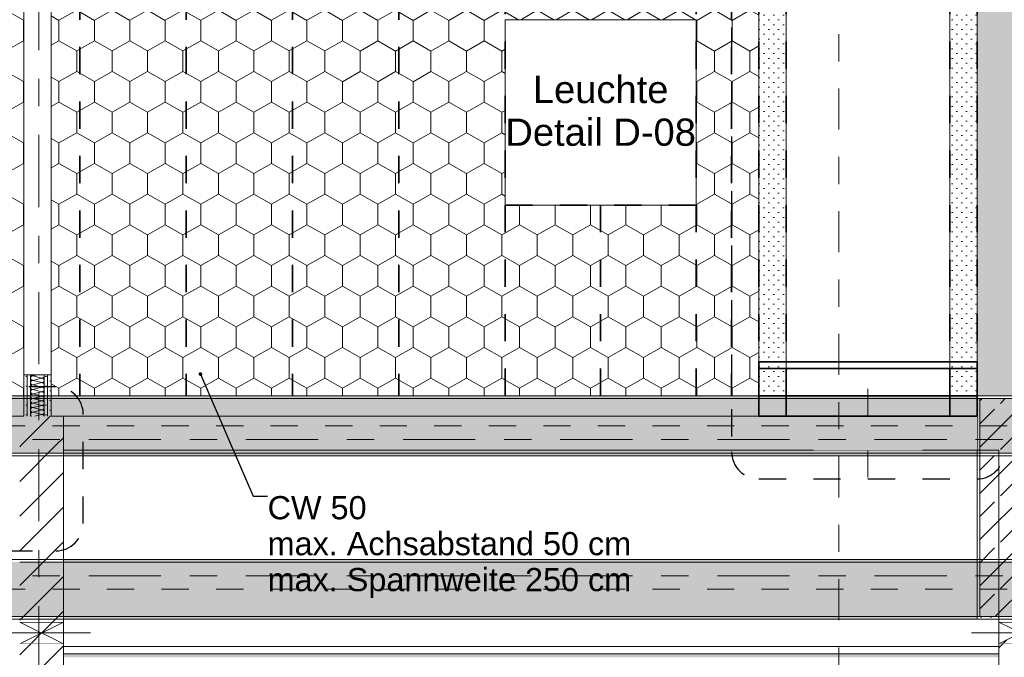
# Model space of a CAD drawing. Header units: metres. Extents: x -3.6 to 85.2, y -11 to 16.8.
# Tile 144 of 256: x 14.9 to 18.5, y 5.1 to 7.4. Entities that reach past the tile are written whole.
import ezdxf

# ---------------------------------------------------------------- set-up
doc = ezdxf.new("R2010")
doc.units = ezdxf.units.M
doc.header["$MEASUREMENT"] = 0
for name, pattern in [('Achse', [0.2, 0.1, -0.05, 0, -0.05]), ('Punktlinie eng', [0.0375, 0.0125, -0.025]), ('Punktlinie weit', [0.06, 0.01, -0.05]), ('Schnittlinie', [0.3, 0.15, -0.075, 0, -0.075]), ('Strichlinie doppelt', [0.546806, 0.264583, -0.105833, 0.070556, -0.105833]), ('Strichlinie eng', [0.115, 0.075, -0.04]), ('Untersicht', [0.1, 0.075, -0.025]), ('Wipeout_Contour', [1, 0, -1])]:
    doc.linetypes.add(name, pattern=pattern)
for name, color, linetype in [('154 - Bemaßung_ Beschriftung.Ausbau - Deckenspiegel', 7, 'Continuous'), ('203 - Marker.Schnitt - Ausbaudetail SA', 7, 'Continuous'), ('208 - Marker.Detail', 7, 'Continuous'), ('451 - Universal.Achsen Raster', 7, 'Continuous'), ('605 - Struktur.Wand Innen', 7, 'Continuous'), ('607 - Struktur.Stütze', 7, 'Continuous'), ('608 - Struktur.Träger', 7, 'Continuous'), ('Abbruch_605 - Struktur.Wand Innen', 7, 'Continuous'), ('Neubau_154 - Bemaßung_ Beschriftung.Ausbau - Deckenspiegel', 7, 'Continuous'), ('Neubau_605 - Struktur.Wand Innen', 7, 'Continuous'), ('Neubau_651 - Abdeckung.Decke abgehängt_ bekleidet', 7, 'Continuous'), ('Neubau_653 - Abdeckung.TB Verkofferung', 7, 'Continuous'), ('Neubau_804 - HKLSE.Elektrik', 7, 'Continuous')]:
    doc.layers.add(name, color=color, linetype=linetype)
doc.styles.add('ERSTELLTER_STIL_2', font='txt')
doc.linetypes.add('Abbruch 1', pattern='A,0,[1,2022.0244.A_L5A-PL04.03_iB_Deckenspiegel 1.OG1.Shx,S=0.001984,R=0,X=0,Y=0],-0.25,0', length=0.25)
doc.dimstyles.new('ERSTELLTER_STIL__5', dxfattribs={"dimtxt": 0.18, "dimasz": 0.02736, "dimexe": 0.18, "dimexo": 0.0625, "dimgap": 0, "dimtad": 0, "dimtih": 1, "dimtoh": 1, "dimdec": 4, "dimzin": 0, "dimdsep": 46, "dimcen": 0.09, "dimadec": 0, "dimazin": 0, "dimtfac": 1, "dimtdec": 4, "dimtmove": 0, "dimatfit": 3, "dimldrblk": 'ARROWHEAD_11', "dimfxl": 1, "dimtolj": 1, "dimtzin": 0, "dimarcsym": 0})
pattern_1 = [(45, (0, 0), (-0.01767767, 0.01767767), [0, -0.025])]
pattern_2 = [(45, (0, 0), (-0.08485281, 0.08485281), []), (45, (-0.04243, 0.04243), (-0.08485281, 0.08485281), [0.09, -0.03])]
pattern_3 = [(90, (0, 0), (-0.12990375, 0), [0.075, -0.15]), (90, (-0.06495, 0.1125), (-0.12990375, 0), [0.075, -0.15]), (150, (5e-18, 0.075), (0.06495188, 0.11249995), [0.075, -0.15]), (150, (-0.1299, 0.075), (0.06495188, 0.11249995), [0.075, -0.15]), (210, (0, 0), (-0.06495187, 0.11249995), [0.075, -0.15]), (210, (-0.1299, 8e-18), (-0.06495187, 0.11249995), [0.075, -0.15])]
pattern_4 = [(45, (0, 0), (-0.0636396, 0.0636396), [])]

# ---------------------------------------------------------------- blocks, each defined once
blk = doc.blocks.new('*X51')
at = {"layer": '605 - Struktur.Wand Innen', "color": 7, "linetype": 'Continuous', "lineweight": 5}
for p, q in [((14.9001, 6.0766), (14.9, 6.075)), ((14.9, 6.075), (14.9001, 6.0734)), ((14.9006, 6.0782), (14.9001, 6.0766)), ((14.9001, 6.0734), (14.9006, 6.0718)), ((14.9014, 6.0796), (14.9006, 6.0782)), ((14.9006, 6.0718), (14.9014, 6.0704)), ((14.9011, 6.0875), (14.9014, 6.087)), ((14.9014, 6.087), (14.9024, 6.0858)), ((14.9024, 6.0809), (14.9014, 6.0796)), ((14.9014, 6.0704), (14.9024, 6.0691)), ((14.9024, 6.0858), (14.9037, 6.0847)), ((14.9037, 6.0819), (14.9024, 6.0809)), ((14.9024, 6.0691), (14.9037, 6.0681)), ((14.9037, 6.0653), (14.9024, 6.0642)), ((14.9037, 6.0847), (14.9051, 6.084)), ((14.9051, 6.0827), (14.9037, 6.0819)), ((14.9037, 6.0681), (14.9051, 6.0673)), ((14.9051, 6.066), (14.9037, 6.0653)), ((14.9051, 6.084), (14.9067, 6.0835)), ((14.9067, 6.0832), (14.9051, 6.0827)), ((14.9051, 6.0673), (14.9067, 6.0668)), ((14.9067, 6.0665), (14.9051, 6.066)), ((14.9067, 6.0835), (14.9083, 6.0833)), ((14.9083, 6.0833), (14.9067, 6.0832)), ((14.9067, 6.0668), (14.9083, 6.0667)), ((14.9083, 6.0667), (14.9067, 6.0665)), ((14.9083, 6.0833), (14.9249, 6.0875)), ((14.9083, 6.0833), (14.9416, 6.075)), ((14.9083, 6.0667), (14.9416, 6.075)), ((14.9083, 6.0667), (14.9416, 6.0583)), ((14.9416, 6.075), (14.9433, 6.0752)), ((14.9433, 6.0748), (14.9416, 6.075)), ((14.9433, 6.0752), (14.9448, 6.0756)), ((14.9448, 6.0744), (14.9433, 6.0748)), ((14.9448, 6.0756), (14.9463, 6.0764)), ((14.9463, 6.0736), (14.9448, 6.0744)), ((14.9463, 6.0764), (14.9475, 6.0774)), ((14.9475, 6.0726), (14.9463, 6.0736)), ((14.9475, 6.0774), (14.9486, 6.0787)), ((14.9486, 6.0713), (14.9475, 6.0726)), ((14.9486, 6.0787), (14.9493, 6.0801)), ((14.9493, 6.0699), (14.9486, 6.0713)), ((14.9493, 6.0865), (14.9488, 6.0875)), ((14.9498, 6.085), (14.9493, 6.0865)), ((14.9493, 6.0801), (14.9498, 6.0817)), ((14.9498, 6.0683), (14.9493, 6.0699)), ((14.9493, 6.0635), (14.9498, 6.065)), ((14.95, 6.0833), (14.9498, 6.085)), ((14.9498, 6.0817), (14.95, 6.0833)), ((14.95, 6.0667), (14.9498, 6.0683)), ((14.9498, 6.065), (14.95, 6.0667)), ((14.9001, 6.06), (14.9, 6.0583)), ((14.9, 6.0583), (14.9001, 6.0567)), ((14.9001, 6.0433), (14.9, 6.0417)), ((14.9, 6.0417), (14.9001, 6.04)), ((14.9006, 6.0615), (14.9001, 6.06)), ((14.9001, 6.0567), (14.9006, 6.0551)), ((14.9006, 6.0449), (14.9001, 6.0433)), ((14.9001, 6.04), (14.9006, 6.0385)), ((14.9014, 6.063), (14.9006, 6.0615)), ((14.9006, 6.0551), (14.9014, 6.0537)), ((14.9014, 6.0463), (14.9006, 6.0449)), ((14.9006, 6.0385), (14.9014, 6.037)), ((14.9014, 6.0296), (14.9006, 6.0282)), ((14.9024, 6.0642), (14.9014, 6.063)), ((14.9014, 6.0537), (14.9024, 6.0524)), ((14.9024, 6.0476), (14.9014, 6.0463)), ((14.9014, 6.037), (14.9024, 6.0358)), ((14.9024, 6.0309), (14.9014, 6.0296)), ((14.9024, 6.0524), (14.9037, 6.0514)), ((14.9037, 6.0486), (14.9024, 6.0476)), ((14.9024, 6.0358), (14.9037, 6.0347)), ((14.9037, 6.0319), (14.9024, 6.0309)), ((14.9037, 6.0514), (14.9051, 6.0506)), ((14.9051, 6.0494), (14.9037, 6.0486)), ((14.9037, 6.0347), (14.9051, 6.034)), ((14.9051, 6.0327), (14.9037, 6.0319)), ((14.9051, 6.0506), (14.9067, 6.0502)), ((14.9067, 6.0498), (14.9051, 6.0494)), ((14.9051, 6.034), (14.9067, 6.0335)), ((14.9067, 6.0332), (14.9051, 6.0327)), ((14.9067, 6.0502), (14.9083, 6.05)), ((14.9083, 6.05), (14.9067, 6.0498)), ((14.9067, 6.0335), (14.9083, 6.0333)), ((14.9083, 6.0333), (14.9067, 6.0332)), ((14.9083, 6.05), (14.9416, 6.0583)), ((14.9083, 6.05), (14.9416, 6.0417)), ((14.9083, 6.0333), (14.9416, 6.0417)), ((14.9083, 6.0333), (14.9416, 6.025)), ((14.9416, 6.0583), (14.9433, 6.0585)), ((14.9433, 6.0582), (14.9416, 6.0583)), ((14.9416, 6.0417), (14.9433, 6.0418)), ((14.9433, 6.0415), (14.9416, 6.0417)), ((14.9433, 6.0585), (14.9448, 6.059)), ((14.9448, 6.0577), (14.9433, 6.0582)), ((14.9433, 6.0418), (14.9448, 6.0423)), ((14.9448, 6.041), (14.9433, 6.0415)), ((14.9448, 6.059), (14.9463, 6.0597)), ((14.9463, 6.0569), (14.9448, 6.0577)), ((14.9448, 6.0423), (14.9463, 6.0431)), ((14.9463, 6.0403), (14.9448, 6.041)), ((14.9463, 6.0597), (14.9475, 6.0608)), ((14.9475, 6.0559), (14.9463, 6.0569)), ((14.9463, 6.0431), (14.9475, 6.0441)), ((14.9475, 6.0392), (14.9463, 6.0403)), ((14.9475, 6.0608), (14.9486, 6.062)), ((14.9486, 6.0546), (14.9475, 6.0559)), ((14.9475, 6.0441), (14.9486, 6.0454)), ((14.9486, 6.038), (14.9475, 6.0392)), ((14.9475, 6.0274), (14.9486, 6.0287)), ((14.9486, 6.062), (14.9493, 6.0635)), ((14.9493, 6.0532), (14.9486, 6.0546)), ((14.9486, 6.0454), (14.9493, 6.0468)), ((14.9493, 6.0365), (14.9486, 6.038)), ((14.9486, 6.0287), (14.9493, 6.0301)), ((14.9498, 6.0516), (14.9493, 6.0532)), ((14.9493, 6.0468), (14.9498, 6.0484)), ((14.9498, 6.035), (14.9493, 6.0365)), ((14.9493, 6.0301), (14.9498, 6.0317)), ((14.95, 6.05), (14.9498, 6.0516)), ((14.9498, 6.0484), (14.95, 6.05)), ((14.95, 6.0333), (14.9498, 6.035)), ((14.9498, 6.0317), (14.95, 6.0333)), ((14.9001, 6.0266), (14.9, 6.025)), ((14.9, 6.025), (14.9001, 6.0234)), ((14.9001, 6.01), (14.9, 6.0083)), ((14.9, 6.0083), (14.9001, 6.0067)), ((14.9001, 5.9933), (14.9, 5.9917)), ((14.9006, 6.0282), (14.9001, 6.0266)), ((14.9001, 6.0234), (14.9006, 6.0218)), ((14.9006, 6.0115), (14.9001, 6.01)), ((14.9001, 6.0067), (14.9006, 6.0051)), ((14.9006, 5.9949), (14.9001, 5.9933)), ((14.9006, 6.0218), (14.9014, 6.0204)), ((14.9014, 6.013), (14.9006, 6.0115)), ((14.9006, 6.0051), (14.9014, 6.0037)), ((14.9014, 5.9963), (14.9006, 5.9949)), ((14.9014, 6.0204), (14.9024, 6.0191)), ((14.9024, 6.0142), (14.9014, 6.013)), ((14.9014, 6.0037), (14.9024, 6.0024)), ((14.9024, 5.9976), (14.9014, 5.9963)), ((14.9024, 6.0191), (14.9037, 6.0181)), ((14.9037, 6.0153), (14.9024, 6.0142)), ((14.9024, 6.0024), (14.9037, 6.0014)), ((14.9037, 5.9986), (14.9024, 5.9976)), ((14.9037, 6.0181), (14.9051, 6.0173)), ((14.9051, 6.016), (14.9037, 6.0153)), ((14.9037, 6.0014), (14.9051, 6.0006)), ((14.9051, 5.9994), (14.9037, 5.9986)), ((14.9051, 6.0173), (14.9067, 6.0168)), ((14.9067, 6.0165), (14.9051, 6.016)), ((14.9051, 6.0006), (14.9067, 6.0002)), ((14.9067, 5.9998), (14.9051, 5.9994)), ((14.9067, 6.0168), (14.9083, 6.0167)), ((14.9083, 6.0167), (14.9067, 6.0165)), ((14.9067, 6.0002), (14.9083, 6)), ((14.9083, 6), (14.9067, 5.9998)), ((14.9083, 6.0167), (14.9416, 6.025)), ((14.9083, 6.0167), (14.9416, 6.0083)), ((14.9083, 6), (14.9416, 6.0083)), ((14.9083, 6), (14.9416, 5.9917)), ((14.9416, 6.025), (14.9433, 6.0252)), ((14.9433, 6.0248), (14.9416, 6.025)), ((14.9416, 6.0083), (14.9433, 6.0085)), ((14.9433, 6.0082), (14.9416, 6.0083)), ((14.9433, 6.0252), (14.9448, 6.0256)), ((14.9448, 6.0244), (14.9433, 6.0248)), ((14.9433, 6.0085), (14.9448, 6.009)), ((14.9448, 6.0077), (14.9433, 6.0082)), ((14.9448, 6.0256), (14.9463, 6.0264)), ((14.9463, 6.0236), (14.9448, 6.0244)), ((14.9448, 6.009), (14.9463, 6.0097)), ((14.9463, 6.0069), (14.9448, 6.0077)), ((14.9448, 5.9923), (14.9463, 5.9931)), ((14.9463, 6.0264), (14.9475, 6.0274)), ((14.9475, 6.0226), (14.9463, 6.0236)), ((14.9463, 6.0097), (14.9475, 6.0108)), ((14.9475, 6.0059), (14.9463, 6.0069)), ((14.9463, 5.9931), (14.9475, 5.9941)), ((14.9486, 6.0213), (14.9475, 6.0226)), ((14.9475, 6.0108), (14.9486, 6.012)), ((14.9486, 6.0046), (14.9475, 6.0059)), ((14.9475, 5.9941), (14.9486, 5.9954)), ((14.9493, 6.0199), (14.9486, 6.0213)), ((14.9486, 6.012), (14.9493, 6.0135)), ((14.9493, 6.0032), (14.9486, 6.0046)), ((14.9486, 5.9954), (14.9493, 5.9968)), ((14.9498, 6.0183), (14.9493, 6.0199)), ((14.9493, 6.0135), (14.9498, 6.015)), ((14.9498, 6.0016), (14.9493, 6.0032)), ((14.9493, 5.9968), (14.9498, 5.9984)), ((14.95, 6.0167), (14.9498, 6.0183)), ((14.9498, 6.015), (14.95, 6.0167)), ((14.95, 6), (14.9498, 6.0016)), ((14.9498, 5.9984), (14.95, 6)), ((14.9, 5.9917), (14.9001, 5.99)), ((14.9001, 5.9766), (14.9, 5.975)), ((14.9, 5.975), (14.9001, 5.9734)), ((14.9001, 5.96), (14.9, 5.9583)), ((14.9, 5.9583), (14.9001, 5.9567)), ((14.9001, 5.99), (14.9006, 5.9885)), ((14.9006, 5.9782), (14.9001, 5.9766)), ((14.9001, 5.9734), (14.9006, 5.9718)), ((14.9006, 5.9615), (14.9001, 5.96)), ((14.9001, 5.9567), (14.9006, 5.9551)), ((14.9006, 5.9885), (14.9014, 5.987)), ((14.9014, 5.9796), (14.9006, 5.9782)), ((14.9006, 5.9718), (14.9014, 5.9704)), ((14.9014, 5.963), (14.9006, 5.9615)), ((14.9014, 5.987), (14.9024, 5.9858)), ((14.9024, 5.9809), (14.9014, 5.9796)), ((14.9014, 5.9704), (14.9024, 5.9691)), ((14.9024, 5.9642), (14.9014, 5.963)), ((14.9024, 5.9858), (14.9037, 5.9847)), ((14.9037, 5.9819), (14.9024, 5.9809)), ((14.9024, 5.9691), (14.9037, 5.9681)), ((14.9037, 5.9653), (14.9024, 5.9642)), ((14.9037, 5.9847), (14.9051, 5.984)), ((14.9051, 5.9827), (14.9037, 5.9819)), ((14.9037, 5.9681), (14.9051, 5.9673)), ((14.9051, 5.966), (14.9037, 5.9653)), ((14.9051, 5.984), (14.9067, 5.9835)), ((14.9067, 5.9832), (14.9051, 5.9827)), ((14.9051, 5.9673), (14.9067, 5.9668)), ((14.9067, 5.9665), (14.9051, 5.966)), ((14.9067, 5.9835), (14.9083, 5.9833)), ((14.9083, 5.9833), (14.9067, 5.9832)), ((14.9067, 5.9668), (14.9083, 5.9667)), ((14.9083, 5.9667), (14.9067, 5.9665)), ((14.9083, 5.9833), (14.9416, 5.9917)), ((14.9083, 5.9833), (14.9416, 5.975)), ((14.9083, 5.9667), (14.9416, 5.975)), ((14.9083, 5.9667), (14.9416, 5.9583)), ((14.9083, 5.95), (14.9416, 5.9583)), ((14.9416, 5.9917), (14.9433, 5.9918)), ((14.9433, 5.9915), (14.9416, 5.9917)), ((14.9416, 5.975), (14.9433, 5.9752)), ((14.9433, 5.9748), (14.9416, 5.975)), ((14.9416, 5.9583), (14.9433, 5.9585)), ((14.9433, 5.9582), (14.9416, 5.9583)), ((14.9433, 5.9918), (14.9448, 5.9923)), ((14.9448, 5.991), (14.9433, 5.9915)), ((14.9433, 5.9752), (14.9448, 5.9756)), ((14.9448, 5.9744), (14.9433, 5.9748)), ((14.9433, 5.9585), (14.9448, 5.959)), ((14.9448, 5.9577), (14.9433, 5.9582)), ((14.9463, 5.9903), (14.9448, 5.991)), ((14.9448, 5.9756), (14.9463, 5.9764)), ((14.9463, 5.9736), (14.9448, 5.9744)), ((14.9448, 5.959), (14.9463, 5.9597)), ((14.9463, 5.9569), (14.9448, 5.9577)), ((14.9475, 5.9892), (14.9463, 5.9903)), ((14.9463, 5.9764), (14.9475, 5.9774)), ((14.9475, 5.9726), (14.9463, 5.9736)), ((14.9463, 5.9597), (14.9475, 5.9608)), ((14.9475, 5.9559), (14.9463, 5.9569)), ((14.9486, 5.988), (14.9475, 5.9892)), ((14.9475, 5.9774), (14.9486, 5.9787)), ((14.9486, 5.9713), (14.9475, 5.9726)), ((14.9475, 5.9608), (14.9486, 5.962)), ((14.9493, 5.9865), (14.9486, 5.988)), ((14.9486, 5.9787), (14.9493, 5.9801)), ((14.9493, 5.9699), (14.9486, 5.9713)), ((14.9486, 5.962), (14.9493, 5.9635)), ((14.9498, 5.985), (14.9493, 5.9865)), ((14.9493, 5.9801), (14.9498, 5.9817)), ((14.9498, 5.9683), (14.9493, 5.9699)), ((14.9493, 5.9635), (14.9498, 5.965)), ((14.95, 5.9833), (14.9498, 5.985)), ((14.9498, 5.9817), (14.95, 5.9833)), ((14.95, 5.9667), (14.9498, 5.9683)), ((14.9498, 5.965), (14.95, 5.9667)), ((14.9001, 5.9433), (14.9, 5.9417)), ((14.9, 5.9417), (14.9001, 5.94)), ((14.9006, 5.9449), (14.9001, 5.9433)), ((14.9001, 5.94), (14.9006, 5.9385)), ((14.9006, 5.9551), (14.9014, 5.9537)), ((14.9014, 5.9463), (14.9006, 5.9449)), ((14.9006, 5.9385), (14.9014, 5.937)), ((14.9014, 5.9537), (14.9024, 5.9524)), ((14.9024, 5.9476), (14.9014, 5.9463)), ((14.9014, 5.937), (14.9024, 5.9358)), ((14.9024, 5.9524), (14.9037, 5.9514)), ((14.9037, 5.9486), (14.9024, 5.9476)), ((14.9024, 5.9358), (14.9034, 5.935)), ((14.9037, 5.9514), (14.9051, 5.9506)), ((14.9051, 5.9494), (14.9037, 5.9486)), ((14.9051, 5.9506), (14.9067, 5.9502)), ((14.9067, 5.9498), (14.9051, 5.9494)), ((14.9067, 5.9502), (14.9083, 5.95)), ((14.9083, 5.95), (14.9067, 5.9498)), ((14.9083, 5.95), (14.9416, 5.9417)), ((14.915, 5.935), (14.9416, 5.9417)), ((14.9416, 5.9417), (14.9433, 5.9418)), ((14.9433, 5.9415), (14.9416, 5.9417)), ((14.9433, 5.9418), (14.9448, 5.9423)), ((14.9448, 5.941), (14.9433, 5.9415)), ((14.9448, 5.9423), (14.9463, 5.9431)), ((14.9463, 5.9403), (14.9448, 5.941)), ((14.9463, 5.9431), (14.9475, 5.9441)), ((14.9475, 5.9392), (14.9463, 5.9403)), ((14.9486, 5.9546), (14.9475, 5.9559)), ((14.9475, 5.9441), (14.9486, 5.9454)), ((14.9486, 5.938), (14.9475, 5.9392)), ((14.9493, 5.9532), (14.9486, 5.9546)), ((14.9486, 5.9454), (14.9493, 5.9468)), ((14.9493, 5.9365), (14.9486, 5.938)), ((14.9498, 5.9516), (14.9493, 5.9532)), ((14.9493, 5.9468), (14.9498, 5.9484)), ((14.9498, 5.935), (14.9493, 5.9365)), ((14.95, 5.95), (14.9498, 5.9516)), ((14.9498, 5.9484), (14.95, 5.95))]:
    blk.add_line(p, q, dxfattribs=at)
blk = doc.blocks.new('ARROWHEAD_11')
at = {"color": 0, "linetype": 'Continuous', "lineweight": 0}
blk.add_line((0, 0), (-1, 0), dxfattribs=at)
at = {"color": 0, "linetype": 'Continuous', "lineweight": 0, "const_width": 0.25, "flags": 128}
blk.add_lwpolyline([(-0.125, 0, 1), (0.125, 0, 1)], format="xyb", close=True, dxfattribs=at)

msp = doc.modelspace()

# ---------------------------------------------------------------- hatches: boundary and pattern name
at = {"layer": '607 - Struktur.Stütze', "linetype": 'Continuous', "lineweight": 0, "true_color": 0x000000}
h = msp.add_hatch(dxfattribs=at)
h.set_pattern_fill('Gips_0001', color=18, style=0, pattern_type=2)
h.set_pattern_definition(pattern_1)
h.paths.add_polyline_path([(18.37, 6.01), (18.37, 5.19), (18.45, 5.19), (18.45, 5.2), (18.38, 5.2), (18.38, 6), (18.68, 6), (18.68, 5.2), (18.61, 5.2), (18.61, 5.19), (18.69, 5.19), (18.69, 6.01)])
h = msp.add_hatch(dxfattribs=at)
h.set_pattern_fill('Beton__Stahlbeton_0001', color=18, style=0, pattern_type=2)
h.set_pattern_definition(pattern_2)
h.paths.add_polyline_path([(18.38, 5.2), (18.68, 5.2), (18.68, 6), (18.38, 6)])
at = {"layer": '608 - Struktur.Träger', "linetype": 'Continuous', "lineweight": 0, "true_color": 0x000000}
h = msp.add_hatch(dxfattribs=at)
h.set_pattern_fill('Gips_0001', color=18, style=0, pattern_type=2)
h.set_pattern_definition(pattern_1)
h.paths.add_polyline_path([(18.37, 6.01), (11.49, 6.01), (11.49, 6), (18.37, 6)])
at = {"layer": 'Abbruch_605 - Struktur.Wand Innen', "linetype": 'Continuous', "lineweight": 0, "true_color": 0x000000}
h = msp.add_hatch(dxfattribs=at)
h.set_pattern_fill('MW_Ziegel_0001', color=18, style=0, pattern_type=2)
h.set_pattern_definition(pattern_4)
h.paths.add_polyline_path([(14.86, 5.18), (14.94, 5.14), (15.02, 5.18)])
h = msp.add_hatch(dxfattribs=at)
h.set_pattern_fill('MW_Ziegel_0001', color=18, style=0, pattern_type=2)
h.set_pattern_definition(pattern_4)
h.paths.add_polyline_path([(18.45, 5.18), (18.53, 5.14), (18.61, 5.18)])
h = msp.add_hatch(dxfattribs=at)
h.set_pattern_fill('MW_Ziegel_0001', color=18, style=0, pattern_type=2)
h.set_pattern_definition(pattern_4)
h.paths.add_polyline_path([(14.86, 5.1), (15.02, 5.1), (14.94, 5.14)])
h = msp.add_hatch(dxfattribs=at)
h.set_pattern_fill('MW_Ziegel_0001', color=18, style=0, pattern_type=2)
h.set_pattern_definition(pattern_4)
h.paths.add_polyline_path([(18.45, 5.1), (18.61, 5.1), (18.53, 5.14)])
at = {"layer": 'Neubau_605 - Struktur.Wand Innen', "linetype": 'Continuous', "lineweight": 0, "true_color": 0x000000}
for points in [[(18.17, 5.935), (17.77, 5.935), (17.97, 5.8725)], [(17.77, 5.81), (18.17, 5.81), (17.97, 5.8725)]]:
    msp.add_hatch(color=18, dxfattribs=at).paths.add_polyline_path(points)
at = {"layer": 'Neubau_651 - Abdeckung.Decke abgehängt_ bekleidet', "linetype": 'Continuous', "lineweight": 13, "true_color": 0xffbfbf}
h = msp.add_hatch(dxfattribs=at)
h.set_pattern_fill('sechseckig_0001', color=254, style=0, pattern_type=2)
h.set_pattern_definition(pattern_3)
h.paths.add_polyline_path([(11.3625, 6.01), (14.875, 6.01), (14.875, 8.09), (11.3625, 8.09)])
h.paths.add_polyline_path([(12.77, 7.39), (13.47, 7.39), (13.47, 6.71), (12.77, 6.71)], flags=0)
h = msp.add_hatch(dxfattribs=at)
h.set_pattern_fill('sechseckig_0001', color=254, style=0, pattern_type=2)
h.set_pattern_definition(pattern_3)
h.paths.add_polyline_path([(14.975, 6.01), (17.57, 6.01), (17.57, 8.09), (14.975, 8.09)])
h.paths.add_polyline_path([(16.64, 7.39), (17.34, 7.39), (17.34, 6.71), (16.64, 6.71)], flags=0)
h = msp.add_hatch(dxfattribs=at)
h.set_pattern_fill('sechseckig_0001', color=254, style=0, pattern_type=2)
h.set_pattern_definition(pattern_3)
h.paths.add_polyline_path([(33.09, 8.09), (18.37, 8.09), (18.37, 6.135), (18.37, 6.01), (25.57, 6.01), (33.09, 6.01)])
h.paths.add_polyline_path([(21.84, 7.39), (22.54, 7.39), (22.54, 6.71), (21.84, 6.71)], flags=0)
h.paths.add_polyline_path([(27.04, 7.39), (27.74, 7.39), (27.74, 6.71), (27.04, 6.71)], flags=0)
h.paths.add_polyline_path([(32.24, 7.39), (32.94, 7.39), (32.94, 6.71), (32.24, 6.71)], flags=0)
at = {"layer": 'Neubau_653 - Abdeckung.TB Verkofferung', "linetype": 'Continuous', "lineweight": 0, "true_color": 0x000000}
h = msp.add_hatch(dxfattribs=at)
h.set_pattern_fill('Gips_0001', color=18, style=0, pattern_type=2)
h.set_pattern_definition(pattern_1)
h.paths.add_polyline_path([(17.67, 6.01), (17.67, 8.09), (17.57, 8.09), (17.57, 6.01)])
h = msp.add_hatch(dxfattribs=at)
h.set_pattern_fill('Gips_0001', color=18, style=0, pattern_type=2)
h.set_pattern_definition(pattern_1)
h.paths.add_polyline_path([(18.37, 6.01), (18.37, 8.09), (18.27, 8.09), (18.27, 6.01)])
h = msp.add_hatch(dxfattribs=at)
h.set_pattern_fill('Gips_0001', color=18, style=0, pattern_type=2)
h.set_pattern_definition(pattern_1)
h.paths.add_polyline_path([(15.02, 5.0505), (18.45, 5.0505), (18.45, 5.063), (15.02, 5.063)])

# ---------------------------------------------------------------- linework, layer by layer
at = {"layer": '208 - Marker.Detail', "color": 30, "linetype": 'Punktlinie eng', "lineweight": 25, "true_color": 0xff6e00}
for p, q in [((14.9929, 6.0425), (13.8064, 6.0425)), ((17.57, 5.705), (18.37, 5.705))]:
    msp.add_line(p, q, dxfattribs=at)
at = {"layer": '605 - Struktur.Wand Innen', "color": 7, "linetype": 'Continuous', "lineweight": 13}
for p, q in [((14.875, 7.9375), (14.875, 6.0875)), ((14.975, 6.0875), (14.975, 7.9375))]:
    msp.add_line(p, q, dxfattribs=at)
at = {"layer": '605 - Struktur.Wand Innen', "color": 7, "linetype": 'Continuous', "lineweight": 5}
for p, q in [((14.875, 6.0875), (14.8875, 6.0875)), ((14.8875, 6.0875), (14.9, 6.0875)), ((14.9, 6.0875), (14.95, 6.0875)), ((14.95, 6.0875), (14.9625, 6.0875)), ((14.9625, 6.0875), (14.975, 6.0875))]:
    msp.add_line(p, q, dxfattribs=at)
at = {"layer": '605 - Struktur.Wand Innen', "color": 7, "linetype": 'Continuous', "lineweight": 18}
msp.add_line((15.02, 5.83), (15.02, 5.935), dxfattribs=at)
at = {"layer": '605 - Struktur.Wand Innen', "color": 7, "linetype": 'Continuous', "lineweight": 13, "flags": 128}
for points in [[(14.875, 5.935), (11.49, 5.935)], [(15.02, 5.935), (14.975, 5.935)], [(15.02, 5.83), (15.02, 5.935)], [(18.17, 5.935), (17.77, 5.935)], [(17.77, 5.81), (18.17, 5.81)]]:
    msp.add_lwpolyline(points, dxfattribs=at)
at = {"layer": '607 - Struktur.Stütze', "color": 7, "linetype": 'Continuous', "lineweight": 5, "flags": 128}
msp.add_lwpolyline([(18.61, 5.19), (18.69, 5.19), (18.69, 6.01), (18.37, 6.01), (18.37, 5.19), (18.45, 5.19)], dxfattribs=at)
at = {"layer": '607 - Struktur.Stütze', "color": 7, "linetype": 'Continuous', "lineweight": 13, "flags": 128}
msp.add_lwpolyline([(18.38, 5.2), (18.68, 5.2), (18.68, 6), (18.38, 6)], close=True, dxfattribs=at)
at = {"layer": '608 - Struktur.Träger', "color": 7, "linetype": 'Continuous', "lineweight": 13}
for p, q in [((0.38, 6.01), (61.88, 6.01)), ((18.37, 6), (11.49, 6)), ((18.69, 6), (18.37, 6)), ((18.69, 5.4), (18.37, 5.4))]:
    msp.add_line(p, q, dxfattribs=at)
at = {"layer": '608 - Struktur.Träger', "color": 7, "linetype": 'Continuous', "lineweight": 5}
for p, q in [((18.37, 6.01), (11.49, 6.01)), ((18.37, 6.01), (18.37, 6)), ((18.37, 5.41), (18.37, 5.4)), ((18.37, 5.2), (18.37, 5.19))]:
    msp.add_line(p, q, dxfattribs=at)
at = {"layer": 'Abbruch_605 - Struktur.Wand Innen', "color": 160, "linetype": 'Abbruch 1', "lineweight": 5, "true_color": 0x3232ff}
for p, q in [((17.97, 6.035), (17.97, 5.71)), ((14.76, 5.14), (15.12, 5.14)), ((14.76, 5.14), (15.12, 5.14)), ((18.35, 5.14), (18.71, 5.14)), ((18.35, 5.14), (18.71, 5.14))]:
    msp.add_line(p, q, dxfattribs=at)
at = {"layer": 'Abbruch_605 - Struktur.Wand Innen', "color": 7, "linetype": 'Abbruch 1', "lineweight": 13}
for p, q in [((17.77, 5.935), (17.77, 5.81)), ((18.17, 5.81), (18.17, 5.935))]:
    msp.add_line(p, q, dxfattribs=at)
at = {"layer": 'Abbruch_605 - Struktur.Wand Innen', "color": 7, "linetype": 'Abbruch 1', "lineweight": 18}
for p, q in [((15.02, 5.18), (14.86, 5.18)), ((18.61, 5.18), (18.45, 5.18)), ((14.86, 5.1), (15.02, 5.1)), ((18.45, 5.1), (18.61, 5.1))]:
    msp.add_line(p, q, dxfattribs=at)
at = {"layer": 'Abbruch_605 - Struktur.Wand Innen', "color": 7, "linetype": 'Abbruch 1', "lineweight": 18, "flags": 128}
for points in [[(15.02, 5.1), (15.02, 5.18)], [(18.45, 5.18), (18.45, 5.1)]]:
    msp.add_lwpolyline(points, dxfattribs=at)
at = {"layer": 'Neubau_605 - Struktur.Wand Innen', "color": 1, "linetype": 'Strichlinie eng', "lineweight": 9}
for p, q in [((17.77, 5.935), (18.17, 5.81)), ((18.17, 5.935), (17.77, 5.81))]:
    msp.add_line(p, q, dxfattribs=at)
at = {"layer": 'Neubau_605 - Struktur.Wand Innen', "color": 1, "linetype": 'Continuous', "lineweight": 9}
for p, q in [((14.86, 5.1), (15.02, 5.18)), ((14.86, 5.18), (15.02, 5.1)), ((18.45, 5.1), (18.61, 5.18)), ((18.45, 5.18), (18.61, 5.1))]:
    msp.add_line(p, q, dxfattribs=at)
at = {"layer": 'Neubau_651 - Abdeckung.Decke abgehängt_ bekleidet', "color": 1, "linetype": 'Achse', "lineweight": 35}
for p, q in [((15.08, 8.09), (15.08, 6.01)), ((15.47, 8.09), (15.47, 6.01)), ((15.86, 8.09), (15.86, 6.01)), ((16.25, 8.09), (16.25, 6.01)), ((16.64, 6.01), (16.64, 8.09)), ((17.34, 6.01), (17.34, 8.09)), ((17.47, 8.09), (17.47, 6.01)), ((16.64, 6.71), (17.34, 6.71)), ((16.99, 6.71), (16.99, 6.01))]:
    msp.add_line(p, q, dxfattribs=at)
at = {"layer": 'Neubau_651 - Abdeckung.Decke abgehängt_ bekleidet', "color": 1, "linetype": 'Punktlinie weit', "lineweight": 13, "flags": 128}
for points in [[(11.3625, 6.01), (14.875, 6.01), (14.875, 8.09), (11.3625, 8.09)], [(14.975, 6.01), (17.57, 6.01), (17.57, 8.09), (14.975, 8.09)], [(33.09, 8.09), (18.37, 8.09), (18.37, 6.135), (18.37, 6.01), (25.57, 6.01), (33.09, 6.01)], [(16.64, 7.39), (17.34, 7.39), (17.34, 6.71), (16.64, 6.71)]]:
    msp.add_lwpolyline(points, close=True, dxfattribs=at)
at = {"layer": 'Neubau_653 - Abdeckung.TB Verkofferung', "color": 1, "linetype": 'Continuous', "lineweight": 5}
for p, q in [((17.57, 8.09), (17.57, 6.01)), ((17.67, 8.09), (17.67, 6.01)), ((18.27, 8.09), (18.27, 6.01)), ((18.37, 8.09), (18.37, 6.01)), ((17.67, 6.01), (17.57, 6.01)), ((18.37, 6.01), (18.27, 6.01)), ((18.45, 5.19), (15.02, 5.19)), ((18.45, 5.09), (15.02, 5.09)), ((18.45, 5.063), (15.02, 5.063))]:
    msp.add_line(p, q, dxfattribs=at)
at = {"layer": 'Neubau_653 - Abdeckung.TB Verkofferung', "color": 1, "linetype": 'Continuous', "lineweight": 9}
for p, q in [((15.02, 5.81), (18.45, 5.81)), ((15.02, 5.0505), (15.02, 5.81)), ((18.45, 5.0505), (18.45, 5.81))]:
    msp.add_line(p, q, dxfattribs=at)
at = {"layer": 'Neubau_653 - Abdeckung.TB Verkofferung', "color": 1, "linetype": 'Untersicht', "lineweight": 35, "flags": 128}
for points in [[(17.57, 6.01), (17.57, 8.09)], [(17.67, 6.01), (17.67, 8.09)], [(18.27, 6.01), (18.27, 8.09)], [(18.37, 6.01), (18.37, 8.09)], [(17.57, 6.01), (17.67, 6.01)], [(18.27, 6.01), (18.37, 6.01)]]:
    msp.add_lwpolyline(points, dxfattribs=at)
at = {"layer": 'Neubau_653 - Abdeckung.TB Verkofferung', "color": 1, "linetype": 'Continuous', "lineweight": 35, "flags": 128}
for points in [[(17.57, 6.11), (17.57, 6.135), (18.37, 6.135), (18.37, 6.11)], [(17.57, 6.11), (17.67, 6.11)], [(17.67, 6.11), (17.67, 6.01), (17.57, 6.01), (17.57, 6.11)], [(18.27, 6.11), (17.67, 6.11)], [(18.27, 6.11), (17.67, 6.11)], [(17.67, 6.01), (17.67, 6.11)], [(18.27, 6.11), (18.37, 6.11)], [(18.37, 6.11), (18.37, 6.01), (18.27, 6.01), (18.27, 6.11)], [(18.27, 6.11), (18.27, 6.01)], [(17.57, 6.01), (17.67, 6.01)], [(17.67, 6.01), (18.27, 6.01)], [(18.27, 6.01), (18.37, 6.01)]]:
    msp.add_lwpolyline(points, dxfattribs=at)
at = {"layer": 'Neubau_653 - Abdeckung.TB Verkofferung', "color": 1, "linetype": 'Continuous', "lineweight": 5, "flags": 128}
for points in [[(15.02, 5.19), (15.02, 5.09), (15.02, 5.063), (15.02, 5.0505)], [(18.45, 5.19), (18.45, 5.09), (18.45, 5.063), (18.45, 5.0505)]]:
    msp.add_lwpolyline(points, dxfattribs=at)
at = {"layer": 'Neubau_804 - HKLSE.Elektrik', "color": 1, "linetype": 'Continuous', "lineweight": 13, "flags": 128}
msp.add_lwpolyline([(16.64, 6.71), (17.34, 6.71), (17.34, 7.39), (16.64, 7.39)], close=True, dxfattribs=at)

# ---------------------------------------------------------------- texts
at = {"layer": '154 - Bemaßung_ Beschriftung.Ausbau - Deckenspiegel', "color": 7, "linetype": 'Continuous', "lineweight": 9, "insert": (16.99, 7.0549), "char_height": 0.1, "attachment_point": 5, "line_spacing_factor": 0.940294, "style": 'ERSTELLTER_STIL_2'}
msp.add_mtext('\\A1;{\\pqc;\\fArial|b0|i0|c0|p38;Leuchte\\P\\pqc;\\fArial|b0|i0|c0|p38;Detail\\fArial|b0|i0|c0|p38; \\fArial|b0|i0|c0|p38;D-08}', dxfattribs=at)
at = {"layer": 'Neubau_154 - Bemaßung_ Beschriftung.Ausbau - Deckenspiegel', "color": 1, "linetype": 'Continuous', "lineweight": 13, "insert": (15.7689, 5.642), "char_height": 0.085, "attachment_point": 1, "line_spacing_factor": 0.930912, "style": 'ERSTELLTER_STIL_2'}
msp.add_mtext('\\A1;{\\pql;\\fArial|b0|i0|c0|p38;CW 50\\P\\pql;\\fArial|b0|i0|c0|p38;max. Achsabstand 50 cm\\P\\pql;\\fArial|b0|i0|c0|p38;max. Spannweite 250 \\fArial|b0|i0|c0|p38;c\\fArial|b0|i0|c0|p38;m }', dxfattribs=at)

# ---------------------------------------------------------------- next in the draw order: wipeouts: each hides what was drawn before it
at = {"color": 254, "linetype": 'Wipeout_Contour', "lineweight": 0, "ltscale": 64.251363}
msp.add_wipeout([(14.86, 5.935), (14.86, 5.83), (15.02, 5.83), (15.02, 5.935)], dxfattribs=at).dxf.layer = '605 - Struktur.Wand Innen'
at = {"color": 254, "linetype": 'Wipeout_Contour', "lineweight": 0, "ltscale": 76.995968}
msp.add_wipeout([(18.61, 5.2), (18.45, 5.2), (18.45, 5.18), (18.61, 5.18)], dxfattribs=at).dxf.layer = '605 - Struktur.Wand Innen'
at = {"color": 254, "linetype": 'Wipeout_Contour', "lineweight": 0, "ltscale": 61.464205}
msp.add_wipeout([(15.02, 5.1), (14.86, 5.1), (14.86, 0.7), (15.02, 0.7)], dxfattribs=at).dxf.layer = '605 - Struktur.Wand Innen'
at = {"color": 254, "linetype": 'Wipeout_Contour', "lineweight": 0, "ltscale": 75.514711}
msp.add_wipeout([(18.61, 5.1), (18.45, 5.1), (18.45, 0.7), (18.61, 0.7)], dxfattribs=at).dxf.layer = '605 - Struktur.Wand Innen'

# ---------------------------------------------------------------- next in the draw order: hatches: boundary and pattern name
at = {"layer": '605 - Struktur.Wand Innen', "linetype": 'Continuous', "lineweight": 0, "true_color": 0x000000}
h = msp.add_hatch(dxfattribs=at)
h.set_pattern_fill('Gips_0001', color=18, style=0, pattern_type=2)
h.set_pattern_definition(pattern_1)
h.paths.add_polyline_path([(14.875, 6.0875), (14.875, 5.935), (14.8875, 5.935), (14.8875, 6.0875)])
h = msp.add_hatch(dxfattribs=at)
h.set_pattern_fill('Gips_0001', color=18, style=0, pattern_type=2)
h.set_pattern_definition(pattern_1)
h.paths.add_polyline_path([(14.8875, 5.935), (14.9, 5.935), (14.9, 6.0875), (14.8875, 6.0875)])
h = msp.add_hatch(dxfattribs=at)
h.set_pattern_fill('Gips_0001', color=18, style=0, pattern_type=2)
h.set_pattern_definition(pattern_1)
h.paths.add_polyline_path([(14.95, 5.935), (14.9625, 5.935), (14.9625, 6.0875), (14.95, 6.0875)])
h = msp.add_hatch(dxfattribs=at)
h.set_pattern_fill('Gips_0001', color=18, style=0, pattern_type=2)
h.set_pattern_definition(pattern_1)
h.paths.add_polyline_path([(14.9625, 6.0875), (14.9625, 5.935), (14.975, 5.935), (14.975, 6.0875)])
h = msp.add_hatch(dxfattribs=at)
h.set_pattern_fill('MW_Ziegel_0001', color=18, style=0, pattern_type=2)
h.set_pattern_definition(pattern_4)
h.paths.add_polyline_path([(14.86, 5.935), (14.86, 5.83), (15.02, 5.83), (15.02, 5.935)])
h = msp.add_hatch(dxfattribs=at)
h.set_pattern_fill('MW_Ziegel_0001', color=18, style=0, pattern_type=2)
h.set_pattern_definition(pattern_4)
h.paths.add_polyline_path([(18.61, 5.2), (18.45, 5.2), (18.45, 5.18), (18.61, 5.18)])
h = msp.add_hatch(dxfattribs=at)
h.set_pattern_fill('MW_Ziegel_0001', color=18, style=0, pattern_type=2)
h.set_pattern_definition(pattern_4)
h.paths.add_polyline_path([(15.02, 5.1), (14.86, 5.1), (14.86, 0.7), (15.02, 0.7)])
h = msp.add_hatch(dxfattribs=at)
h.set_pattern_fill('MW_Ziegel_0001', color=18, style=0, pattern_type=2)
h.set_pattern_definition(pattern_4)
h.paths.add_polyline_path([(18.61, 5.1), (18.45, 5.1), (18.45, 0.7), (18.61, 0.7)])

# ---------------------------------------------------------------- next in the draw order: linework, layer by layer
at = {"layer": '605 - Struktur.Wand Innen', "color": 7, "linetype": 'Continuous', "lineweight": 5}
for p, q in [((14.8875, 6.0875), (14.8875, 5.935)), ((14.9, 6.0875), (14.9, 5.935)), ((14.95, 5.935), (14.95, 6.0875)), ((14.9625, 5.935), (14.9625, 6.0875))]:
    msp.add_line(p, q, dxfattribs=at)
at = {"layer": '605 - Struktur.Wand Innen', "color": 7, "linetype": 'Continuous', "lineweight": 13}
for p, q in [((14.875, 5.935), (14.86, 5.935)), ((15.02, 5.935), (14.975, 5.935))]:
    msp.add_line(p, q, dxfattribs=at)
at = {"layer": '605 - Struktur.Wand Innen', "color": 7, "linetype": 'Continuous', "lineweight": 5, "flags": 128}
for points in [[(14.875, 6.0875), (14.875, 5.935)], [(14.975, 5.935), (14.975, 6.0875)]]:
    msp.add_lwpolyline(points, dxfattribs=at)
at = {"layer": '605 - Struktur.Wand Innen', "color": 7, "linetype": 'Continuous', "lineweight": 18, "flags": 128}
for points in [[(18.45, 5.2), (18.45, 5.18)], [(15.02, 0.7), (15.02, 5.1)], [(18.45, 5.1), (18.45, 0.7)]]:
    msp.add_lwpolyline(points, dxfattribs=at)

# ---------------------------------------------------------------- next in the draw order: block references
at = {"layer": '605 - Struktur.Wand Innen', "color": 7, "lineweight": 18}
msp.add_blockref('*X51', (0, 0), dxfattribs=at)

# ---------------------------------------------------------------- next in the draw order: wipeouts: each hides what was drawn before it
at = {"color": 254, "linetype": 'Wipeout_Contour', "lineweight": 0, "ltscale": 63.714439}
msp.add_wipeout([(15.02, 5.83), (14.86, 5.83), (14.86, 5.18), (15.02, 5.18)], dxfattribs=at).dxf.layer = '605 - Struktur.Wand Innen'

# ---------------------------------------------------------------- next in the draw order: hatches: boundary and pattern name
at = {"layer": '605 - Struktur.Wand Innen', "linetype": 'Continuous', "lineweight": 0, "true_color": 0x000000}
h = msp.add_hatch(dxfattribs=at)
h.set_pattern_fill('MW_Ziegel_0001', color=18, style=0, pattern_type=2)
h.set_pattern_definition(pattern_4)
h.paths.add_polyline_path([(15.02, 5.83), (14.86, 5.83), (14.86, 5.18), (15.02, 5.18)])
at = {"layer": '608 - Struktur.Träger', "linetype": 'Continuous', "lineweight": 0, "true_color": 0x000000}
h = msp.add_hatch(dxfattribs=at)
h.set_pattern_fill('Beton__Stahlbeton_0001', color=18, style=0, pattern_type=2)
h.set_pattern_definition(pattern_2)
h.paths.add_polyline_path([(0.69, 5.4), (0.38, 5.4), (0.38, 5.2), (0.69, 5.2), (7.57, 5.2), (7.89, 5.2), (11.17, 5.2), (11.49, 5.2), (14.86, 5.2), (15.02, 5.2), (18.37, 5.2), (18.69, 5.2), (22.04, 5.2), (22.2, 5.2), (25.57, 5.2), (25.89, 5.2), (29.26, 5.2), (29.42, 5.2), (32.77, 5.2), (33.09, 5.2), (36.46, 5.2), (36.6, 5.2), (39.97, 5.2), (40.29, 5.2), (47.16, 5.2), (47.49, 5.2), (54.37, 5.2), (54.69, 5.2), (58.06, 5.2), (58.195, 5.2), (61.57, 5.2), (61.88, 5.2), (61.88, 5.4), (61.57, 5.4), (58.195, 5.4), (58.06, 5.4), (54.69, 5.4), (54.37, 5.4), (47.49, 5.4), (47.17, 5.4), (40.29, 5.4), (39.97, 5.4), (36.6, 5.4), (36.46, 5.4), (33.09, 5.4), (32.77, 5.4), (29.42, 5.4), (29.26, 5.4), (25.89, 5.4), (25.57, 5.4), (22.2, 5.4), (22.04, 5.4), (18.69, 5.4), (18.37, 5.4), (15.02, 5.4), (14.86, 5.4), (11.49, 5.4), (11.17, 5.4), (7.89, 5.4), (7.57, 5.4)])
h = msp.add_hatch(dxfattribs=at)
h.set_pattern_fill('Gips_0001', color=18, style=0, pattern_type=2)
h.set_pattern_definition(pattern_1)
h.paths.add_polyline_path([(15.02, 5.41), (15.02, 5.4), (18.37, 5.4), (18.37, 5.41)])
h = msp.add_hatch(dxfattribs=at)
h.set_pattern_fill('Gips_0001', color=18, style=0, pattern_type=2)
h.set_pattern_definition(pattern_1)
h.paths.add_polyline_path([(18.37, 5.2), (15.02, 5.2), (15.02, 5.19), (18.37, 5.19)])

# ---------------------------------------------------------------- next in the draw order: linework, layer by layer
at = {"layer": '208 - Marker.Detail', "color": 30, "linetype": 'Punktlinie eng', "lineweight": 25, "true_color": 0xff6e00}
msp.add_line((13.8064, 5.441), (14.9929, 5.441), dxfattribs=at)
msp.add_arc((14.9929, 5.541), 0.1, 270, 0, dxfattribs=at)
at = {"layer": '451 - Universal.Achsen Raster', "color": 160, "linetype": 'Strichlinie doppelt', "lineweight": 9, "true_color": 0x3232ff}
for p, q in [((14.93, -10.585), (14.93, 16.355)), ((64.935, 5.35), (-3.175, 5.35))]:
    msp.add_line(p, q, dxfattribs=at)
at = {"layer": '605 - Struktur.Wand Innen', "color": 7, "linetype": 'Continuous', "lineweight": 18}
msp.add_line((15.02, 5.83), (15.02, 5.935), dxfattribs=at)
at = {"layer": '605 - Struktur.Wand Innen', "color": 7, "linetype": 'Continuous', "lineweight": 18, "flags": 128}
msp.add_lwpolyline([(15.02, 5.18), (15.02, 5.83)], dxfattribs=at)
at = {"layer": '608 - Struktur.Träger', "color": 7, "linetype": 'Continuous', "lineweight": 13}
for p, q in [((0.38, 5.79), (61.88, 5.79)), ((0.38, 5.41), (61.88, 5.41)), ((15.02, 5.4), (14.86, 5.4)), ((18.37, 5.4), (15.02, 5.4)), ((0.38, 5.19), (61.88, 5.19))]:
    msp.add_line(p, q, dxfattribs=at)
at = {"layer": '608 - Struktur.Träger', "color": 7, "linetype": 'Continuous', "lineweight": 5}
for p, q in [((18.37, 5.79), (15.02, 5.79)), ((15.02, 5.41), (15.02, 5.4)), ((18.37, 5.41), (15.02, 5.41)), ((15.02, 5.2), (15.02, 5.19)), ((18.37, 5.19), (15.02, 5.19))]:
    msp.add_line(p, q, dxfattribs=at)
at = {"layer": '608 - Struktur.Träger', "color": 7, "linetype": 'Achse', "lineweight": 9}
msp.add_line((0.38, 5.3), (61.88, 5.3), dxfattribs=at)
at = {"layer": '608 - Struktur.Träger', "color": 7, "linetype": 'Continuous', "lineweight": 13, "flags": 128}
msp.add_lwpolyline([(32.77, 5.2), (29.42, 5.2), (29.26, 5.2), (25.89, 5.2), (25.57, 5.2), (22.2, 5.2), (22.04, 5.2), (18.69, 5.2), (18.37, 5.2), (15.02, 5.2), (14.86, 5.2), (11.49, 5.2), (11.17, 5.2), (7.89, 5.2), (7.57, 5.2), (0.69, 5.2), (0.38, 5.2)], dxfattribs=at)

# ---------------------------------------------------------------- next in the draw order: wipeouts: each hides what was drawn before it
at = {"color": 254, "linetype": 'Wipeout_Contour', "lineweight": 0, "ltscale": 70.792937}
msp.add_wipeout([(15.02, 5.81), (18.37, 5.81), (18.37, 5.935), (15.02, 5.935)], dxfattribs=at).dxf.layer = '605 - Struktur.Wand Innen'

# ---------------------------------------------------------------- next in the draw order: hatches: boundary and pattern name
at = {"layer": '608 - Struktur.Träger', "linetype": 'Continuous', "lineweight": 0, "true_color": 0x000000}
h = msp.add_hatch(dxfattribs=at)
h.set_pattern_fill('Beton__Stahlbeton_0001', color=18, style=0, pattern_type=2)
h.set_pattern_definition(pattern_2)
h.paths.add_polyline_path([(0.69, 6), (0.38, 6), (0.38, 5.8), (0.69, 5.8), (7.57, 5.8), (7.89, 5.8), (11.17, 5.8), (11.49, 5.8), (14.86, 5.8), (15.02, 5.8), (18.37, 5.8), (18.69, 5.8), (22.04, 5.8), (22.2, 5.8), (25.57, 5.8), (25.89, 5.8), (32.77, 5.8), (33.09, 5.8), (36.46, 5.8), (36.6, 5.8), (39.97, 5.8), (40.29, 5.8), (47.17, 5.8), (47.49, 5.8), (54.37, 5.8), (54.69, 5.8), (58.06, 5.8), (58.195, 5.8), (61.57, 5.8), (61.88, 5.8), (61.88, 6), (61.57, 6), (54.69, 6), (54.37, 6), (50.9225, 6), (50.8575, 6), (47.49, 6), (47.17, 6), (40.29, 6), (39.97, 6), (33.09, 6), (32.77, 6), (25.89, 6), (25.57, 6), (18.69, 6), (18.37, 6), (11.49, 6), (11.17, 6), (7.89, 6), (7.57, 6)])
h = msp.add_hatch(dxfattribs=at)
h.set_pattern_fill('Gips_0001', color=18, style=0, pattern_type=2)
h.set_pattern_definition(pattern_1)
h.paths.add_polyline_path([(18.37, 5.8), (15.02, 5.8), (15.02, 5.79), (18.37, 5.79)])

# ---------------------------------------------------------------- next in the draw order: linework, layer by layer
at = {"layer": '203 - Marker.Schnitt - Ausbaudetail SA', "color": 7, "linetype": 'Schnittlinie', "lineweight": 13}
msp.add_line((17.8628, 8.937), (17.8628, 4.763), dxfattribs=at)
at = {"layer": '208 - Marker.Detail', "color": 30, "linetype": 'Punktlinie eng', "lineweight": 25, "true_color": 0xff6e00}
for p, q in [((17.47, 8.1611), (17.47, 5.805)), ((15.0929, 5.541), (15.0929, 5.9425))]:
    msp.add_line(p, q, dxfattribs=at)
for centre, start, end in [((14.9929, 5.9425), 0, 90), ((17.57, 5.805), 180, 270), ((18.37, 5.805), 270, 0)]:
    msp.add_arc(centre, 0.1, start, end, dxfattribs=at)
at = {"layer": '451 - Universal.Achsen Raster', "color": 160, "linetype": 'Strichlinie doppelt', "lineweight": 9, "true_color": 0x3232ff}
msp.add_line((64.935, 5.85), (-3.175, 5.85), dxfattribs=at)
at = {"layer": '605 - Struktur.Wand Innen', "color": 7, "linetype": 'Continuous', "lineweight": 13, "flags": 128}
for points in [[(17.77, 5.935), (15.02, 5.935)], [(15.02, 5.935), (15.02, 5.81)], [(18.37, 5.935), (18.17, 5.935)], [(15.02, 5.81), (17.77, 5.81)], [(18.17, 5.81), (18.37, 5.81)]]:
    msp.add_lwpolyline(points, dxfattribs=at)
at = {"layer": '608 - Struktur.Träger', "color": 7, "linetype": 'Achse', "lineweight": 9}
msp.add_line((0.38, 5.9), (61.88, 5.9), dxfattribs=at)
at = {"layer": '608 - Struktur.Träger', "color": 7, "linetype": 'Continuous', "lineweight": 5}
for p, q in [((15.02, 5.8), (15.02, 5.79)), ((18.37, 5.8), (18.37, 5.79))]:
    msp.add_line(p, q, dxfattribs=at)
at = {"layer": '608 - Struktur.Träger', "color": 7, "linetype": 'Continuous', "lineweight": 13, "flags": 128}
msp.add_lwpolyline([(32.77, 5.8), (25.89, 5.8), (25.57, 5.8), (22.2, 5.8), (22.04, 5.8), (18.69, 5.8), (18.37, 5.8), (15.02, 5.8), (14.86, 5.8), (11.49, 5.8), (11.17, 5.8), (7.89, 5.8), (7.57, 5.8), (0.69, 5.8), (0.38, 5.8)], dxfattribs=at)
at = {"layer": 'Neubau_653 - Abdeckung.TB Verkofferung', "color": 1, "linetype": 'Continuous', "lineweight": 35, "flags": 128}
for points in [[(17.57, 6.01), (17.57, 5.935)], [(17.67, 6.01), (17.67, 5.935)], [(18.27, 6.01), (18.27, 5.935)], [(18.37, 6.01), (18.37, 5.935)], [(17.67, 5.935), (17.57, 5.935)], [(18.27, 5.935), (17.67, 5.935)], [(18.37, 5.935), (18.27, 5.935)]]:
    msp.add_lwpolyline(points, dxfattribs=at)

# ---------------------------------------------------------------- next in the draw order: leaders
at = {"layer": 'Neubau_154 - Bemaßung_ Beschriftung.Ausbau - Deckenspiegel', "color": 1, "linetype": 'Continuous', "lineweight": 13, "annotation_type": 0, "has_hookline": 1, "hookline_direction": 0, "text_width": 1.3167}
msp.add_leader([(15.5225, 6.0899), (15.7161, 5.642), (15.7689, 5.642)], dimstyle='ERSTELLTER_STIL__5', dxfattribs=at)

doc.saveas('drawing.dxf')
